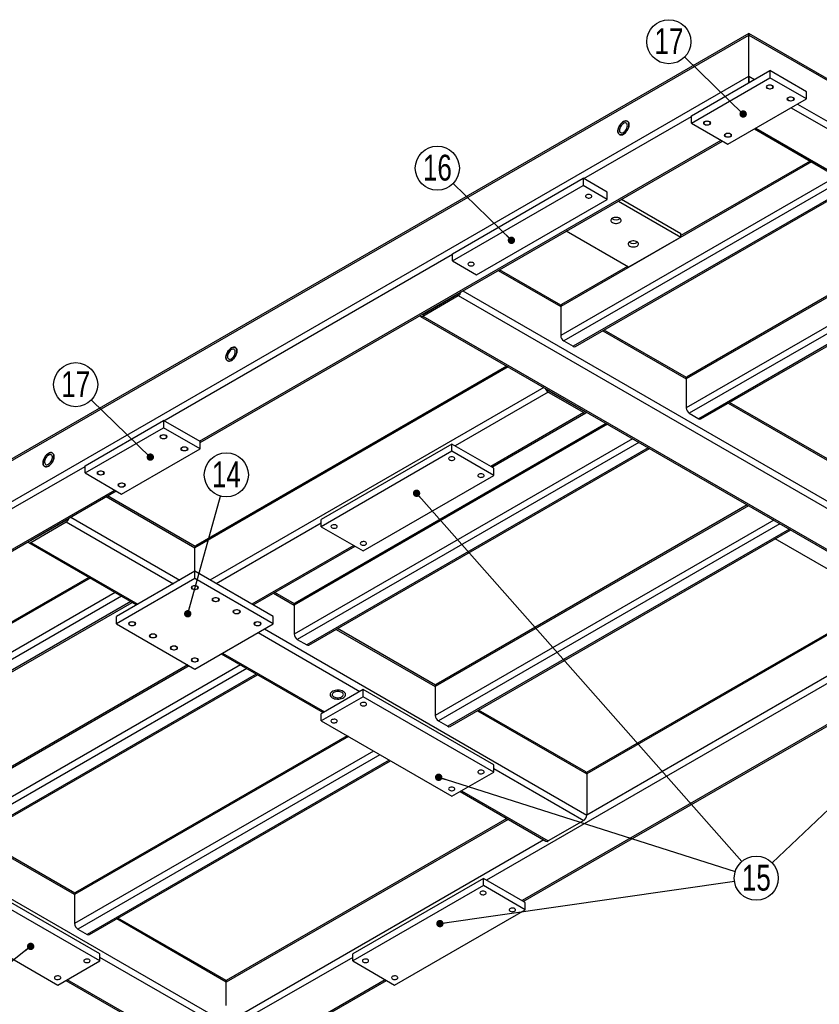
# Model space of a CAD drawing. Header units: millimetres. Extents: x 5 to 3649, y 4 to 418.
# Tile 8 of 105: x 282 to 390, y 73 to 206. Entities that reach past the tile are written whole.
import ezdxf

# ---------------------------------------------------------------- set-up
doc = ezdxf.new("R2010")
doc.units = ezdxf.units.MM
doc.layers.add('NOTES', color=6, linetype='Continuous')
doc.layers.add('TRAIT-FINS', color=9, linetype='Continuous')
doc.layers.add('TRAIT-FORT', color=4, linetype='Continuous', lineweight=25)
doc.styles.add('SLDTEXTSTYLE0', font='TXT', dxfattribs={"width": 0.75})
doc.dimstyles.new('SLDDIMSTYLE6', dxfattribs={"dimtxt": 0.18, "dimasz": 1, "dimexe": 0, "dimexo": 0.0625, "dimgap": 0, "dimtad": 0, "dimtih": 1, "dimtoh": 1, "dimdec": 0, "dimrnd": 1e-09, "dimzin": 0, "dimdsep": 46, "dimtxsty": 'Standard', "dimblk1": 'DOT', "dimblk2": 'DOT', "dimsah": 1, "dimcen": 0.09, "dimadec": 0, "dimazin": 0, "dimtfac": 1, "dimtdec": 0, "dimtofl": 0, "dimtmove": 0, "dimatfit": 3, "dimldrblk": 'DOT', "dimfxl": 1, "dimfrac": 2, "dimtolj": 1, "dimtzin": 0, "dimarcsym": 0})

# ---------------------------------------------------------------- blocks, each defined once
blk = doc.blocks.new('SW_NOTE_24')
at = {"layer": 'NOTES', "color": 0}
blk.add_circle((0.8, 2.87), 2.98, dxfattribs=at)
at = {"layer": 'NOTES', "color": 0, "insert": (0.81, 4.69), "char_height": 3.5, "attachment_point": 2, "style": 'SLDTEXTSTYLE0'}
blk.add_mtext('14', dxfattribs=at)
blk = doc.blocks.new('_Dot')
at = {"color": 0, "linetype": 'ByBlock', "lineweight": -2}
blk.add_line((-0.5, 0), (-1, 0), dxfattribs=at)
at = {"color": 0, "linetype": 'ByBlock', "const_width": 0.5}
blk.add_lwpolyline([(-0.25, 0, 1), (0.25, 0, 1)], format="xyb", close=True, dxfattribs=at)
blk = doc.blocks.new('SW_NOTE_25')
at = {"layer": 'NOTES', "color": 0}
blk.add_circle((2.95, 0.42), 2.98, dxfattribs=at)
at = {"layer": 'NOTES', "color": 0, "insert": (2.96, 2.24), "char_height": 3.5, "attachment_point": 2, "style": 'SLDTEXTSTYLE0'}
blk.add_mtext('15', dxfattribs=at)
blk = doc.blocks.new('SW_NOTE_28')
at = {"layer": 'NOTES', "color": 0}
blk.add_circle((-2.14, 2.08), 2.98, dxfattribs=at)
at = {"layer": 'NOTES', "color": 0, "insert": (-2.13, 3.9), "char_height": 3.5, "attachment_point": 2, "style": 'SLDTEXTSTYLE0'}
blk.add_mtext('16', dxfattribs=at)
blk = doc.blocks.new('SW_NOTE_29')
at = {"layer": 'NOTES', "color": 0}
blk.add_circle((-2.14, 2.08), 2.98, dxfattribs=at)
at = {"layer": 'NOTES', "color": 0, "insert": (-2.13, 3.9), "char_height": 3.5, "attachment_point": 2, "style": 'SLDTEXTSTYLE0'}
blk.add_mtext('17', dxfattribs=at)
blk = doc.blocks.new('SW_NOTE_30')
at = {"layer": 'NOTES', "color": 0}
blk.add_circle((-2.14, 2.08), 2.98, dxfattribs=at)
at = {"layer": 'NOTES', "color": 0, "insert": (-2.13, 3.9), "char_height": 3.5, "attachment_point": 2, "style": 'SLDTEXTSTYLE0'}
blk.add_mtext('17', dxfattribs=at)

msp = doc.modelspace()

# ---------------------------------------------------------------- linework, layer by layer
at = {"layer": 'TRAIT-FINS', "lineweight": 18, "flags": 128}
for points in [[(384.064008, 196.751778), (383.901796, 196.689207), (383.710454, 196.667236), (383.519112, 196.689207), (383.356901, 196.751778), (383.248514, 196.84542), (383.210454, 196.95588), (383.248514, 197.066339), (383.356901, 197.159982), (383.519112, 197.222552), (383.710454, 197.244523), (383.901796, 197.222552), (384.064008, 197.159982), (384.172394, 197.066339), (384.210454, 196.95588), (384.172394, 196.84542), (384.064008, 196.751778)], [(386.892435, 195.118961), (386.730223, 195.056391), (386.538881, 195.034419), (386.34754, 195.056391), (386.185328, 195.118961), (386.076942, 195.212604), (386.038881, 195.323063), (386.076942, 195.433523), (386.185328, 195.527165), (386.34754, 195.589735), (386.538881, 195.611707), (386.730223, 195.589735), (386.892435, 195.527165), (387.000821, 195.433523), (387.038881, 195.323063), (387.000821, 195.212604), (386.892435, 195.118961)], [(375.578726, 191.853329), (375.416515, 191.790759), (375.225173, 191.768787), (375.033831, 191.790759), (374.871619, 191.853329), (374.763233, 191.946972), (374.725173, 192.057431), (374.763233, 192.16789), (374.871619, 192.261533), (375.033831, 192.324103), (375.225173, 192.346075), (375.416515, 192.324103), (375.578726, 192.261533), (375.687113, 192.16789), (375.725173, 192.057431), (375.687113, 191.946972), (375.578726, 191.853329)], [(378.407153, 190.220513), (378.244942, 190.157943), (378.0536, 190.135971), (377.862258, 190.157943), (377.700047, 190.220513), (377.59166, 190.314155), (377.5536, 190.424615), (377.59166, 190.535074), (377.700047, 190.628717), (377.862258, 190.691287), (378.0536, 190.713259), (378.244942, 190.691287), (378.407153, 190.628717), (378.51554, 190.535074), (378.5536, 190.424615), (378.51554, 190.314155), (378.407153, 190.220513)], [(302.039621, 149.400107), (301.877409, 149.337537), (301.686068, 149.315565), (301.494726, 149.337537), (301.332514, 149.400107), (301.224128, 149.49375), (301.186068, 149.604209), (301.224128, 149.714668), (301.332514, 149.808311), (301.494726, 149.870881), (301.686068, 149.892853), (301.877409, 149.870881), (302.039621, 149.808311), (302.148007, 149.714668), (302.186068, 149.604209), (302.148007, 149.49375), (302.039621, 149.400107)], [(304.868048, 147.767291), (304.705836, 147.704721), (304.514495, 147.682749), (304.323153, 147.704721), (304.160941, 147.767291), (304.052555, 147.860934), (304.014495, 147.971393), (304.052555, 148.081852), (304.160941, 148.175495), (304.323153, 148.238065), (304.514495, 148.260037), (304.705836, 148.238065), (304.868048, 148.175495), (304.976434, 148.081852), (305.014495, 147.971393), (304.976434, 147.860934), (304.868048, 147.767291)], [(293.55434, 144.501658), (293.392128, 144.439088), (293.200786, 144.417117), (293.009444, 144.439088), (292.847233, 144.501658), (292.738846, 144.595301), (292.700786, 144.70576), (292.738846, 144.81622), (292.847233, 144.909862), (293.009444, 144.972433), (293.200786, 144.994404), (293.392128, 144.972433), (293.55434, 144.909862), (293.662726, 144.81622), (293.700786, 144.70576), (293.662726, 144.595301), (293.55434, 144.501658)], [(296.382767, 142.868842), (296.220555, 142.806272), (296.029213, 142.7843), (295.837872, 142.806272), (295.67566, 142.868842), (295.567274, 142.962485), (295.529213, 143.072944), (295.567274, 143.183403), (295.67566, 143.277046), (295.837872, 143.339616), (296.029213, 143.361588), (296.220555, 143.339616), (296.382767, 143.277046), (296.491153, 143.183403), (296.529213, 143.072944), (296.491153, 142.962485), (296.382767, 142.868842)], [(306.282262, 128.989904), (306.12005, 128.927334), (305.928708, 128.905362), (305.737367, 128.927334), (305.575155, 128.989904), (305.466768, 129.083547), (305.428708, 129.194006), (305.466768, 129.304465), (305.575155, 129.398108), (305.737367, 129.460678), (305.928708, 129.48265), (306.12005, 129.460678), (306.282262, 129.398108), (306.390648, 129.304465), (306.428708, 129.194006), (306.390648, 129.083547), (306.282262, 128.989904)], [(309.110689, 127.357088), (308.948477, 127.294518), (308.757135, 127.272546), (308.565794, 127.294518), (308.403582, 127.357088), (308.295196, 127.450731), (308.257135, 127.56119), (308.295196, 127.671649), (308.403582, 127.765292), (308.565794, 127.827862), (308.757135, 127.849834), (308.948477, 127.827862), (309.110689, 127.765292), (309.219075, 127.671649), (309.257135, 127.56119), (309.219075, 127.450731), (309.110689, 127.357088)], [(311.939116, 125.724272), (311.776904, 125.661702), (311.585562, 125.63973), (311.394221, 125.661702), (311.232009, 125.724272), (311.123623, 125.817915), (311.085562, 125.928374), (311.123623, 126.038833), (311.232009, 126.132476), (311.394221, 126.195046), (311.585562, 126.217018), (311.776904, 126.195046), (311.939116, 126.132476), (312.047502, 126.038833), (312.085562, 125.928374), (312.047502, 125.817915), (311.939116, 125.724272)], [(297.79698, 124.091456), (297.634769, 124.028885), (297.443427, 124.006914), (297.252085, 124.028885), (297.089873, 124.091456), (296.981487, 124.185098), (296.943427, 124.295558), (296.981487, 124.406017), (297.089873, 124.49966), (297.252085, 124.56223), (297.443427, 124.584201), (297.634769, 124.56223), (297.79698, 124.49966), (297.905367, 124.406017), (297.943427, 124.295558), (297.905367, 124.185098), (297.79698, 124.091456)], [(314.767543, 124.091456), (314.605331, 124.028885), (314.41399, 124.006914), (314.222648, 124.028885), (314.060436, 124.091456), (313.95205, 124.185098), (313.91399, 124.295558), (313.95205, 124.406017), (314.060436, 124.49966), (314.222648, 124.56223), (314.41399, 124.584201), (314.605331, 124.56223), (314.767543, 124.49966), (314.875929, 124.406017), (314.91399, 124.295558), (314.875929, 124.185098), (314.767543, 124.091456)], [(300.625407, 122.458639), (300.463196, 122.396069), (300.271854, 122.374098), (300.080512, 122.396069), (299.918301, 122.458639), (299.809914, 122.552282), (299.771854, 122.662741), (299.809914, 122.773201), (299.918301, 122.866843), (300.080512, 122.929414), (300.271854, 122.951385), (300.463196, 122.929414), (300.625407, 122.866843), (300.733794, 122.773201), (300.771854, 122.662741), (300.733794, 122.552282), (300.625407, 122.458639)], [(303.453835, 120.825823), (303.291623, 120.763253), (303.100281, 120.741281), (302.908939, 120.763253), (302.746728, 120.825823), (302.638341, 120.919466), (302.600281, 121.029925), (302.638341, 121.140384), (302.746728, 121.234027), (302.908939, 121.296597), (303.100281, 121.318569), (303.291623, 121.296597), (303.453835, 121.234027), (303.562221, 121.140384), (303.600281, 121.029925), (303.562221, 120.919466), (303.453835, 120.825823)], [(306.282262, 119.193007), (306.12005, 119.130437), (305.928708, 119.108465), (305.737367, 119.130437), (305.575155, 119.193007), (305.466768, 119.28665), (305.428708, 119.397109), (305.466768, 119.507568), (305.575155, 119.601211), (305.737367, 119.663781), (305.928708, 119.685753), (306.12005, 119.663781), (306.282262, 119.601211), (306.390648, 119.507568), (306.428708, 119.397109), (306.390648, 119.28665), (306.282262, 119.193007)]]:
    msp.add_lwpolyline(points, dxfattribs=at)
at = {"layer": 'TRAIT-FORT', "lineweight": 25}
for p, q in [((228.854069, 116.214259), (380.882027, 203.978131)), ((380.882027, 204.181087), (229.102646, 116.560716)), ((461.95073, 157.381121), (380.882027, 204.181087)), ((380.882027, 203.978131), (380.882027, 204.181087)), ((380.882027, 204.181087), (380.882027, 203.978131)), ((380.882027, 203.978131), (462.199307, 157.034664)), ((380.882027, 198.425653), (380.882027, 203.978131)), ((373.103852, 193.03728), (383.710454, 199.160341)), ((383.710454, 199.160341), (383.710454, 198.180492)), ((388.660202, 196.302912), (383.710454, 199.160341)), ((228.854069, 110.661781), (380.882027, 198.425653)), ((373.103852, 192.057431), (383.710454, 198.180492)), ((380.882027, 197.527524), (380.882027, 198.425653)), ((380.882027, 198.425653), (380.882027, 197.527524)), ((380.882027, 198.425653), (381.659913, 197.976589)), ((388.660202, 195.323063), (383.710454, 198.180492)), ((388.660202, 195.323063), (388.660202, 196.302912)), ((378.0536, 189.200002), (388.660202, 195.323063)), ((387.458327, 194.629236), (454.491912, 155.931571)), ((386.60973, 194.139351), (400.398174, 186.179452)), ((358.537453, 184.546635), (373.103852, 192.955639)), ((373.103852, 192.057431), (373.103852, 193.03728)), ((373.103852, 192.057431), (378.0536, 189.200002)), ((381.625688, 191.262125), (395.414132, 183.302226)), ((381.801404, 191.363564), (395.589848, 183.403664)), ((306.565104, 148.992062), (377.134223, 189.730747)), ((306.635815, 148.830006), (377.309939, 189.629309)), ((389.331978, 186.813378), (355.425998, 167.239872)), ((389.156194, 186.914857), (371.689454, 176.831522)), ((340.789073, 174.382355), (358.466742, 184.587456)), ((392.726643, 184.85368), (355.425998, 163.320477)), ((393.57524, 184.363796), (355.850262, 162.58563)), ((358.466742, 184.587456), (358.466742, 183.607607)), ((361.719433, 182.709717), (358.466742, 184.587456)), ((340.789073, 173.402506), (358.466742, 183.607607)), ((394.848032, 183.629028), (357.123054, 161.850862)), ((357.42303, 161.821157), (395.023748, 183.52759)), ((361.719433, 181.729868), (358.466742, 183.607607)), ((361.719433, 181.729868), (361.719433, 182.709717)), ((344.041764, 171.524767), (361.719433, 181.729868)), ((363.239502, 181.506619), (371.689454, 176.628566)), ((363.663835, 181.751581), (371.689454, 177.11849)), ((364.618386, 172.546525), (356.168435, 177.424578)), ((371.689454, 176.628566), (364.618386, 172.546525)), ((371.689454, 176.628566), (371.689454, 177.11849)), ((405.205327, 176.383073), (372.39656, 157.442975)), ((405.029542, 176.484551), (372.520849, 157.717682)), ((301.756778, 151.76785), (340.789073, 174.300714)), ((340.789073, 173.402506), (340.789073, 174.382355)), ((340.789073, 173.402506), (344.041764, 171.524767)), ((408.599991, 174.423375), (372.39656, 153.523579)), ((409.448588, 173.93349), (372.820825, 152.788732)), ((346.976046, 172.117925), (355.425998, 167.239872)), ((355.464114, 167.420825), (347.151831, 172.219404)), ((364.442601, 172.648003), (355.550286, 167.514579)), ((410.72138, 173.198723), (374.093617, 152.053965)), ((374.393592, 152.02426), (410.897096, 173.097284)), ((342.166939, 169.341687), (411.994725, 129.030964)), ((336.758564, 166.177493), (341.56689, 168.95328)), ((336.758564, 165.932531), (341.56689, 168.708318)), ((341.531324, 168.974754), (341.567704, 168.953752)), ((341.56689, 168.708318), (411.570461, 128.296117)), ((355.425998, 167.239872), (355.425998, 163.320477)), ((336.458588, 165.902826), (406.46216, 125.490624)), ((336.722217, 166.198515), (336.758598, 166.177513)), ((336.758564, 165.932531), (406.762135, 125.520329)), ((361.117767, 163.954084), (372.39656, 157.442975)), ((372.434677, 157.623927), (361.293552, 164.055562)), ((355.850262, 162.58563), (357.123054, 161.850862)), ((348.31997, 159.055396), (305.928708, 134.583441)), ((348.144186, 159.156874), (306.052997, 134.858148)), ((372.39656, 157.442975), (372.39656, 153.523579)), ((353.129078, 156.279157), (307.979249, 130.214715)), ((353.729127, 155.645788), (341.142626, 148.379756)), ((353.764692, 155.912224), (353.728312, 155.891223)), ((353.729127, 155.890751), (358.537453, 153.114963)), ((353.729127, 155.645788), (358.537453, 152.870001)), ((378.08833, 154.157187), (391.488444, 146.421466)), ((391.52656, 146.602418), (378.264114, 154.258665)), ((358.537453, 152.870001), (345.950952, 145.603969)), ((346.126668, 145.50253), (358.837428, 152.840296)), ((358.5738, 153.135986), (358.537418, 153.114983)), ((372.820825, 152.788732), (374.093617, 152.053965)), ((291.079466, 145.685609), (301.686068, 151.80867)), ((291.079466, 144.70576), (301.686068, 150.828821)), ((301.686068, 151.80867), (301.686068, 150.828821)), ((306.635815, 148.951242), (301.686068, 151.80867)), ((306.635815, 147.971393), (301.686068, 150.828821)), ((361.754814, 151.299626), (319.363552, 126.827671)), ((361.579029, 151.401104), (319.48784, 127.102378)), ((365.149478, 149.339928), (319.363552, 122.908275)), ((296.029213, 141.848332), (306.635815, 147.971393)), ((306.635815, 147.971393), (306.635815, 148.951242)), ((365.998075, 148.850043), (319.787816, 122.173428)), ((367.270867, 148.115276), (321.060608, 121.438661)), ((321.360584, 121.408956), (367.446583, 148.013837)), ((340.718362, 148.624679), (323.040692, 138.419577)), ((340.718362, 147.64483), (340.718362, 148.624679)), ((346.375216, 145.359046), (340.718362, 148.624679)), ((340.718362, 147.64483), (323.040692, 137.439728)), ((346.375216, 144.379197), (340.718362, 147.64483)), ((269.724841, 133.276206), (291.079466, 145.603969)), ((291.079466, 144.70576), (291.079466, 145.685609)), ((346.375216, 144.379197), (346.375216, 145.359046)), ((291.079466, 144.70576), (296.029213, 141.848332)), ((328.697547, 134.174096), (346.375216, 144.379197)), ((242.218387, 111.845493), (295.109837, 142.379077)), ((242.289098, 111.683436), (295.285552, 142.277638)), ((293.943038, 141.502621), (305.928708, 134.583441)), ((305.966825, 134.764393), (294.118823, 141.6041)), ((380.846697, 140.278116), (338.455435, 115.806161)), ((380.670912, 140.379594), (338.579723, 116.080868)), ((289.13393, 138.726383), (303.878168, 130.214715)), ((283.725555, 135.562189), (288.533881, 138.337976)), ((283.725555, 135.317226), (288.533881, 138.093014)), ((288.498316, 138.35945), (288.534696, 138.338448)), ((288.533881, 138.093014), (303.02957, 129.724831)), ((323.040692, 137.929732), (308.827846, 129.724831)), ((323.040692, 137.439728), (323.040692, 138.419577)), ((323.040692, 137.439728), (328.697547, 134.174096)), ((384.241361, 138.318418), (338.455435, 111.886765)), ((385.089958, 137.828533), (338.879699, 111.151919)), ((386.36275, 137.093766), (340.152491, 110.417151)), ((340.452467, 110.387446), (386.538466, 136.992328)), ((283.42558, 135.287522), (298.045529, 126.847605)), ((283.689208, 135.583211), (283.72559, 135.562209)), ((283.725555, 135.317226), (298.221244, 126.949043)), ((327.424616, 134.908943), (313.636172, 126.949043)), ((313.811888, 126.847605), (327.600332, 134.807504)), ((399.266803, 127.235768), (384.452291, 135.788004)), ((305.928708, 131.398467), (305.928708, 134.583441)), ((305.928708, 131.398467), (295.322107, 125.275407)), ((305.928708, 130.418618), (305.928708, 131.398467)), ((316.53531, 125.275407), (305.928708, 131.398467)), ((291.751243, 130.481219), (253.602621, 108.458488)), ((291.575458, 130.582697), (268.451864, 117.23373)), ((305.928708, 130.418618), (295.322107, 124.295558)), ((316.53531, 124.295558), (305.928708, 130.418618)), ((416.095945, 130.418778), (345.385267, 89.598372)), ((295.145907, 128.521521), (253.602621, 104.539092)), ((295.994504, 128.031636), (254.026885, 103.804246)), ((316.570455, 128.440091), (319.363552, 126.827671)), ((319.401669, 127.008623), (316.74624, 128.54157)), ((401.352979, 128.440091), (358.961717, 103.968137)), ((297.267296, 127.296869), (255.299678, 103.069478)), ((255.599653, 103.039773), (297.443012, 127.19543)), ((319.363552, 126.827671), (319.363552, 122.908275)), ((420.479869, 127.397988), (350.193593, 86.822585)), ((350.369308, 86.721146), (420.655585, 127.29655)), ((399.091019, 127.337246), (358.9236, 104.149089)), ((295.322107, 124.295558), (295.322107, 125.275407)), ((316.53531, 124.295558), (316.53531, 125.275407)), ((406.162086, 125.663853), (358.961717, 98.415659)), ((295.322107, 124.295558), (305.928708, 118.172497)), ((305.928708, 118.172497), (316.53531, 124.295558)), ((314.484838, 123.111845), (328.273283, 115.151946)), ((315.333435, 123.60173), (358.961717, 98.415659)), ((325.055321, 123.541882), (338.455435, 115.806161)), ((338.493552, 115.987114), (325.231106, 123.643361)), ((319.787816, 122.173428), (321.060608, 121.438661)), ((309.500796, 120.234619), (323.289241, 112.27472)), ((309.676512, 120.336058), (323.464956, 112.376158)), ((312.11647, 118.724623), (270.573184, 94.742195)), ((305.149717, 118.622199), (270.573184, 98.661591)), ((304.973932, 118.723677), (270.697472, 98.936298)), ((312.965067, 118.234739), (270.997448, 94.007348)), ((314.237859, 117.499971), (272.27024, 93.272581)), ((272.570216, 93.242876), (314.413575, 117.398533)), ((328.697547, 115.396868), (323.040692, 112.131236)), ((328.697547, 114.417019), (328.697547, 115.396868)), ((346.375216, 105.191767), (328.697547, 115.396868)), ((338.455435, 115.806161), (338.455435, 111.886765)), ((328.697547, 114.417019), (323.040692, 111.151387)), ((346.375216, 104.211918), (328.697547, 114.417019)), ((323.040692, 111.151387), (323.040692, 112.131236)), ((344.147204, 112.520373), (358.961717, 103.968137)), ((358.837428, 104.242844), (344.322989, 112.621851)), ((323.040692, 111.151387), (340.718362, 100.946286)), ((338.879699, 111.151919), (340.152491, 110.417151)), ((308.120808, 71.433331), (241.087223, 110.130996)), ((326.716474, 109.029403), (289.665067, 87.640082)), ((326.540689, 109.130882), (289.789356, 87.914788)), ((330.111138, 107.069705), (289.665067, 83.720686)), ((330.959735, 106.579821), (290.089331, 82.985839)), ((332.232528, 105.845054), (291.362123, 82.251071)), ((291.662099, 82.221367), (332.408243, 105.743615)), ((340.718362, 100.946286), (346.375216, 104.211918)), ((346.375216, 104.211918), (346.375216, 105.191767)), ((346.375216, 104.701922), (358.537453, 97.680812)), ((358.961717, 103.968137), (358.961717, 98.415659)), ((341.815576, 101.579694), (353.429151, 94.87532)), ((341.991292, 101.681133), (353.729127, 94.905025)), ((348.144186, 97.926266), (310.171349, 76.005014)), ((348.31997, 97.824787), (310.171349, 75.802057)), ((358.537453, 97.680812), (353.729127, 94.905025)), ((289.665067, 87.640082), (276.264953, 95.375803)), ((289.703184, 87.821034), (276.440738, 95.477281)), ((353.129078, 95.048549), (312.22189, 71.433331)), ((293.059365, 79.638193), (275.381695, 89.843295)), ((344.961003, 89.843295), (327.283333, 79.638193)), ((344.961003, 88.863446), (344.961003, 89.843295)), ((350.617857, 86.577662), (344.961003, 89.843295)), ((293.059365, 78.658344), (275.381695, 88.863446)), ((344.961003, 88.863446), (327.283333, 78.658344)), ((350.617857, 85.597813), (344.961003, 88.863446)), ((289.665067, 87.640082), (289.665067, 83.720686)), ((269.724841, 85.597813), (287.402511, 75.392712)), ((332.940187, 75.392712), (350.617857, 85.597813)), ((350.617857, 85.597813), (350.617857, 86.577662)), ((310.171349, 75.802057), (295.356836, 84.354293)), ((310.171349, 76.005014), (295.532621, 84.455771)), ((290.089331, 82.985839), (291.362123, 82.251071)), ((287.402511, 75.392712), (293.059365, 78.658344)), ((293.059365, 78.658344), (293.059365, 79.638193)), ((307.272211, 70.943447), (293.059365, 79.148348)), ((327.283333, 79.148348), (313.070487, 70.943447)), ((327.283333, 78.658344), (327.283333, 79.638193)), ((327.283333, 78.658344), (332.940187, 75.392712)), ((288.499725, 76.02612), (302.288169, 68.066221)), ((302.463885, 68.167659), (288.675441, 76.127559)), ((310.171349, 75.802057), (310.171349, 76.005014)), ((310.171349, 76.005014), (310.171349, 75.802057)), ((331.667257, 76.127559), (317.878813, 68.167659)), ((318.054529, 68.066221), (331.842973, 76.02612)), ((310.171349, 72.617083), (310.171349, 75.802057))]:
    msp.add_line(p, q, dxfattribs=at)
at = {"layer": 'TRAIT-FORT', "lineweight": 25, "flags": 128}
for points in [[(384.010975, 196.782393), (384.086203, 196.841236), (384.128045, 196.910267), (384.132782, 196.98335), (384.099993, 197.053992), (384.032592, 197.115916), (383.936568, 197.163621), (383.820452, 197.192867), (383.694563, 197.201055), (383.570086, 197.187459), (383.458081, 197.153285), (383.3685, 197.101572), (383.309304, 197.036913), (383.285751, 196.965053), (383.299936, 196.892379), (383.350596, 196.825347), (383.433232, 196.769913), (383.5405, 196.731004), (383.662869, 196.712075), (383.789467, 196.71481), (383.909043, 196.738964), (384.010975, 196.782393)], [(386.839402, 195.149577), (386.91463, 195.20842), (386.956472, 195.27745), (386.961209, 195.350534), (386.92842, 195.421176), (386.861019, 195.4831), (386.764995, 195.530805), (386.648879, 195.560051), (386.52299, 195.568239), (386.398513, 195.554643), (386.286508, 195.520469), (386.196927, 195.468755), (386.137731, 195.404096), (386.114179, 195.332237), (386.128363, 195.259563), (386.179024, 195.192531), (386.261659, 195.137097), (386.368927, 195.098187), (386.491296, 195.079259), (386.617894, 195.081993), (386.73747, 195.106148), (386.839402, 195.149577)], [(363.911464, 192.262362), (364.047891, 192.326522), (364.179673, 192.359299), (364.30232, 192.35958), (364.411658, 192.327352), (364.503962, 192.263716), (364.576089, 192.170836), (364.625583, 192.051876), (364.650759, 191.910888), (364.650759, 191.752672), (364.625583, 191.582617), (364.576089, 191.406512), (364.503962, 191.230356), (364.411658, 191.060148), (364.30232, 190.901682), (364.179673, 190.760356), (364.047891, 190.640983), (363.911464, 190.547627), (363.775037, 190.483467), (363.643256, 190.450689), (363.520608, 190.450409), (363.411271, 190.482636), (363.318967, 190.546273), (363.246839, 190.639153), (363.197345, 190.758112), (363.172169, 190.899101), (363.172169, 191.057316), (363.197345, 191.227372), (363.246839, 191.403476), (363.318967, 191.579632), (363.411271, 191.749841), (363.520608, 191.908307), (363.643256, 192.049633), (363.775037, 192.169006), (363.911464, 192.262362)], [(363.911464, 190.547627), (364.047891, 190.640983), (364.179673, 190.760356), (364.30232, 190.901682), (364.411658, 191.060148), (364.503962, 191.230356), (364.576089, 191.406512), (364.625583, 191.582617), (364.650759, 191.752672), (364.650759, 191.910888), (364.625583, 192.051876), (364.576089, 192.170836), (364.503962, 192.263716), (364.411658, 192.327352), (364.30232, 192.35958), (364.179673, 192.359299), (364.047891, 192.326522), (363.911464, 192.262362), (363.775037, 192.169006), (363.643256, 192.049633), (363.520608, 191.908307), (363.411271, 191.749841), (363.318967, 191.579632), (363.246839, 191.403476), (363.197345, 191.227372), (363.172169, 191.057316), (363.172169, 190.899101), (363.197345, 190.758112), (363.246839, 190.639153), (363.318967, 190.546273), (363.411271, 190.482636), (363.520608, 190.450409), (363.643256, 190.450689), (363.775037, 190.483467), (363.911464, 190.547627)], [(363.911464, 190.792589), (364.02547, 190.87272), (364.134144, 190.97774), (364.232406, 191.102739), (364.315662, 191.24187), (364.380017, 191.388628), (364.422464, 191.536152), (364.441017, 191.677544), (364.434808, 191.806191), (364.404129, 191.916078), (364.350413, 192.002068), (364.276172, 192.060139), (364.184878, 192.087577), (364.0808, 192.083098), (363.968803, 192.046911), (363.854126, 191.980709), (363.742129, 191.887587), (363.638051, 191.7719), (363.546757, 191.639057), (363.472516, 191.495269), (363.4188, 191.34726), (363.388121, 191.201951), (363.381912, 191.066135), (363.400465, 190.946165), (363.442911, 190.847649), (363.507267, 190.775193), (363.590522, 190.732187), (363.688784, 190.72064), (363.797459, 190.741093), (363.911464, 190.792589)], [(375.525693, 191.883944), (375.600922, 191.942788), (375.642764, 192.011818), (375.6475, 192.084901), (375.614712, 192.155543), (375.547311, 192.217468), (375.451286, 192.265172), (375.335171, 192.294418), (375.209282, 192.302607), (375.084804, 192.28901), (374.972799, 192.254837), (374.883219, 192.203123), (374.824022, 192.138464), (374.80047, 192.066605), (374.814654, 191.99393), (374.865315, 191.926898), (374.947951, 191.871465), (375.055219, 191.832555), (375.177588, 191.813626), (375.304185, 191.816361), (375.423762, 191.840516), (375.525693, 191.883944)], [(378.35412, 190.251128), (378.429349, 190.309972), (378.471191, 190.379002), (378.475928, 190.452085), (378.443139, 190.522727), (378.375738, 190.584652), (378.279714, 190.632356), (378.163598, 190.661602), (378.037709, 190.66979), (377.913231, 190.656194), (377.801226, 190.622021), (377.711646, 190.570307), (377.65245, 190.505648), (377.628897, 190.433788), (377.643081, 190.361114), (377.693742, 190.294082), (377.776378, 190.238648), (377.883646, 190.199739), (378.006015, 190.18081), (378.132612, 190.183545), (378.252189, 190.207699), (378.35412, 190.251128)], [(359.509725, 181.984996), (359.584953, 182.043839), (359.626795, 182.11287), (359.631532, 182.185953), (359.598743, 182.256595), (359.531342, 182.318519), (359.435318, 182.366224), (359.319202, 182.39547), (359.193313, 182.403658), (359.068836, 182.390062), (358.956831, 182.355888), (358.86725, 182.304175), (358.808054, 182.239516), (358.784501, 182.167656), (358.798686, 182.094982), (358.849346, 182.02795), (358.931982, 181.972516), (359.03925, 181.933606), (359.161619, 181.914678), (359.288217, 181.917413), (359.407793, 181.941567), (359.509725, 181.984996)], [(362.41488, 178.608411), (362.537432, 178.551991), (362.678659, 178.512729), (362.83148, 178.492593), (362.98823, 178.492593), (363.14105, 178.512729), (363.282277, 178.551991), (363.404829, 178.608411), (363.502562, 178.679159), (363.570573, 178.760687), (363.605453, 178.848909), (363.605453, 178.939399), (363.570573, 179.02762), (363.502562, 179.109149), (363.404829, 179.179896), (363.282277, 179.236316), (363.14105, 179.275578), (362.98823, 179.295714), (362.83148, 179.295714), (362.678659, 179.275578), (362.537432, 179.236316), (362.41488, 179.179896), (362.317148, 179.109149), (362.249136, 179.02762), (362.214256, 178.939399), (362.214256, 178.848909), (362.249136, 178.760687), (362.317148, 178.679159), (362.41488, 178.608411)], [(364.759267, 175.420034), (364.881819, 175.363614), (365.023046, 175.324352), (365.175866, 175.304216), (365.332617, 175.304216), (365.485437, 175.324352), (365.626664, 175.363614), (365.749216, 175.420034), (365.846948, 175.490782), (365.91496, 175.572311), (365.94984, 175.660532), (365.94984, 175.751022), (365.91496, 175.839243), (365.846948, 175.920772), (365.749216, 175.99152), (365.626664, 176.047939), (365.485437, 176.087201), (365.332617, 176.107337), (365.175866, 176.107337), (365.023046, 176.087201), (364.881819, 176.047939), (364.759267, 175.99152), (364.661534, 175.920772), (364.593523, 175.839243), (364.558643, 175.751022), (364.558643, 175.660532), (364.593523, 175.572311), (364.661534, 175.490782), (364.759267, 175.420034)], [(343.599822, 172.800405), (343.675051, 172.859248), (343.716892, 172.928278), (343.721629, 173.001361), (343.688841, 173.072004), (343.62144, 173.133928), (343.525415, 173.181633), (343.4093, 173.210879), (343.28341, 173.219067), (343.158933, 173.20547), (343.046928, 173.171297), (342.957348, 173.119583), (342.898151, 173.054924), (342.874599, 172.983065), (342.888783, 172.910391), (342.939444, 172.843359), (343.022079, 172.787925), (343.129348, 172.749015), (343.251717, 172.730087), (343.378314, 172.732821), (343.497891, 172.756976), (343.599822, 172.800405)], [(310.878456, 161.647058), (311.014883, 161.711217), (311.146664, 161.743995), (311.269312, 161.744275), (311.378649, 161.712048), (311.470953, 161.648411), (311.543081, 161.555532), (311.592575, 161.436572), (311.617751, 161.295584), (311.617751, 161.137368), (311.592575, 160.967313), (311.543081, 160.791208), (311.470953, 160.615052), (311.378649, 160.444843), (311.269312, 160.286378), (311.146664, 160.145052), (311.014883, 160.025678), (310.878456, 159.932322), (310.742029, 159.868163), (310.610247, 159.835385), (310.4876, 159.835105), (310.378262, 159.867332), (310.285958, 159.930969), (310.213831, 160.023849), (310.164337, 160.142808), (310.139161, 160.283796), (310.139161, 160.442012), (310.164337, 160.612068), (310.213831, 160.788172), (310.285958, 160.964328), (310.378262, 161.134537), (310.4876, 161.293003), (310.610247, 161.434329), (310.742029, 161.553702), (310.878456, 161.647058)], [(310.878456, 159.932322), (311.014883, 160.025678), (311.146664, 160.145052), (311.269312, 160.286378), (311.378649, 160.444843), (311.470953, 160.615052), (311.543081, 160.791208), (311.592575, 160.967313), (311.617751, 161.137368), (311.617751, 161.295584), (311.592575, 161.436572), (311.543081, 161.555532), (311.470953, 161.648411), (311.378649, 161.712048), (311.269312, 161.744275), (311.146664, 161.743995), (311.014883, 161.711217), (310.878456, 161.647058), (310.742029, 161.553702), (310.610247, 161.434329), (310.4876, 161.293003), (310.378262, 161.134537), (310.285958, 160.964328), (310.213831, 160.788172), (310.164337, 160.612068), (310.139161, 160.442012), (310.139161, 160.283796), (310.164337, 160.142808), (310.213831, 160.023849), (310.285958, 159.930969), (310.378262, 159.867332), (310.4876, 159.835105), (310.610247, 159.835385), (310.742029, 159.868163), (310.878456, 159.932322)], [(310.878456, 160.177285), (310.992461, 160.257416), (311.101136, 160.362436), (311.199398, 160.487434), (311.282653, 160.626565), (311.347009, 160.773324), (311.389455, 160.920848), (311.408008, 161.062239), (311.4018, 161.190886), (311.37112, 161.300774), (311.317404, 161.386764), (311.243163, 161.444835), (311.151869, 161.472273), (311.047791, 161.467793), (310.935794, 161.431607), (310.821117, 161.365405), (310.709121, 161.272283), (310.605042, 161.156596), (310.513748, 161.023753), (310.439507, 160.879965), (310.385791, 160.731956), (310.355112, 160.586647), (310.348903, 160.450831), (310.367456, 160.330861), (310.409903, 160.232344), (310.474258, 160.159889), (310.557514, 160.116882), (310.655776, 160.105336), (310.76445, 160.125788), (310.878456, 160.177285)], [(301.986588, 149.430722), (302.061817, 149.489566), (302.103658, 149.558596), (302.108395, 149.631679), (302.075607, 149.702321), (302.008206, 149.764246), (301.912181, 149.811951), (301.796066, 149.841196), (301.670176, 149.849385), (301.545699, 149.835788), (301.433694, 149.801615), (301.344114, 149.749901), (301.284917, 149.685242), (301.261365, 149.613383), (301.275549, 149.540709), (301.32621, 149.473676), (301.408845, 149.418243), (301.516113, 149.379333), (301.638483, 149.360404), (301.76508, 149.363139), (301.884657, 149.387294), (301.986588, 149.430722)], [(304.815015, 147.797906), (304.890244, 147.85675), (304.932085, 147.92578), (304.936822, 147.998863), (304.904034, 148.069505), (304.836633, 148.13143), (304.740608, 148.179134), (304.624493, 148.20838), (304.498603, 148.216569), (304.374126, 148.202972), (304.262121, 148.168799), (304.172541, 148.117085), (304.113344, 148.052426), (304.089792, 147.980567), (304.103976, 147.907892), (304.154637, 147.84086), (304.237273, 147.785427), (304.344541, 147.746517), (304.46691, 147.727588), (304.593507, 147.730323), (304.713084, 147.754478), (304.815015, 147.797906)], [(286.129718, 147.359916), (286.266145, 147.424075), (286.397927, 147.456853), (286.520574, 147.457133), (286.629912, 147.424906), (286.722216, 147.361269), (286.794343, 147.26839), (286.843837, 147.14943), (286.869013, 147.008442), (286.869013, 146.850226), (286.843837, 146.680171), (286.794343, 146.504066), (286.722216, 146.32791), (286.629912, 146.157701), (286.520574, 145.999236), (286.397927, 145.85791), (286.266145, 145.738536), (286.129718, 145.64518), (285.993291, 145.581021), (285.86151, 145.548243), (285.738862, 145.547963), (285.629525, 145.58019), (285.537221, 145.643827), (285.465094, 145.736707), (285.415599, 145.855666), (285.390423, 145.996654), (285.390423, 146.15487), (285.415599, 146.324926), (285.465094, 146.50103), (285.537221, 146.677186), (285.629525, 146.847395), (285.738862, 147.005861), (285.86151, 147.147187), (285.993291, 147.26656), (286.129718, 147.359916)], [(286.129718, 145.64518), (286.266145, 145.738536), (286.397927, 145.85791), (286.520574, 145.999236), (286.629912, 146.157701), (286.722216, 146.32791), (286.794343, 146.504066), (286.843837, 146.680171), (286.869013, 146.850226), (286.869013, 147.008442), (286.843837, 147.14943), (286.794343, 147.26839), (286.722216, 147.361269), (286.629912, 147.424906), (286.520574, 147.457133), (286.397927, 147.456853), (286.266145, 147.424075), (286.129718, 147.359916), (285.993291, 147.26656), (285.86151, 147.147187), (285.738862, 147.005861), (285.629525, 146.847395), (285.537221, 146.677186), (285.465094, 146.50103), (285.415599, 146.324926), (285.390423, 146.15487), (285.390423, 145.996654), (285.415599, 145.855666), (285.465094, 145.736707), (285.537221, 145.643827), (285.629525, 145.58019), (285.738862, 145.547963), (285.86151, 145.548243), (285.993291, 145.581021), (286.129718, 145.64518)], [(286.129718, 145.890143), (286.243724, 145.970274), (286.352398, 146.075294), (286.45066, 146.200292), (286.533916, 146.339424), (286.598271, 146.486182), (286.640718, 146.633706), (286.659271, 146.775097), (286.653062, 146.903744), (286.622383, 147.013632), (286.568667, 147.099622), (286.494426, 147.157693), (286.403132, 147.185131), (286.299054, 147.180652), (286.187057, 147.144465), (286.07238, 147.078263), (285.960383, 146.985141), (285.856305, 146.869454), (285.765011, 146.736611), (285.69077, 146.592823), (285.637054, 146.444814), (285.606375, 146.299505), (285.600166, 146.163689), (285.618719, 146.043719), (285.661165, 145.945202), (285.725521, 145.872747), (285.808776, 145.829741), (285.907039, 145.818194), (286.015713, 145.838647), (286.129718, 145.890143)], [(340.983527, 146.471243), (341.058756, 146.530087), (341.100597, 146.599117), (341.105334, 146.6722), (341.072546, 146.742842), (341.005145, 146.804767), (340.90912, 146.852471), (340.793005, 146.881717), (340.667115, 146.889905), (340.542638, 146.876309), (340.430633, 146.842136), (340.341052, 146.790422), (340.281856, 146.725763), (340.258304, 146.653903), (340.272488, 146.581229), (340.323149, 146.514197), (340.405784, 146.458763), (340.513052, 146.419854), (340.635422, 146.400925), (340.762019, 146.40366), (340.881596, 146.427814), (340.983527, 146.471243)], [(293.501307, 144.532274), (293.576535, 144.591117), (293.618377, 144.660147), (293.623114, 144.733231), (293.590325, 144.803873), (293.522924, 144.865797), (293.4269, 144.913502), (293.310784, 144.942748), (293.184895, 144.950936), (293.060418, 144.93734), (292.948413, 144.903166), (292.858832, 144.851453), (292.799636, 144.786793), (292.776083, 144.714934), (292.790268, 144.64226), (292.840928, 144.575228), (292.923564, 144.519794), (293.030832, 144.480884), (293.153201, 144.461956), (293.279799, 144.46469), (293.399375, 144.488845), (293.501307, 144.532274)], [(344.943325, 144.1853), (345.018554, 144.244144), (345.060395, 144.313174), (345.065132, 144.386257), (345.032343, 144.456899), (344.964943, 144.518824), (344.868918, 144.566528), (344.752803, 144.595774), (344.626913, 144.603963), (344.502436, 144.590366), (344.390431, 144.556193), (344.30085, 144.504479), (344.241654, 144.43982), (344.218102, 144.367961), (344.232286, 144.295286), (344.282947, 144.228254), (344.365582, 144.172821), (344.47285, 144.133911), (344.59522, 144.114982), (344.721817, 144.117717), (344.841394, 144.141872), (344.943325, 144.1853)], [(296.329734, 142.899457), (296.404962, 142.958301), (296.446804, 143.027331), (296.451541, 143.100414), (296.418752, 143.171057), (296.351351, 143.232981), (296.255327, 143.280686), (296.139211, 143.309931), (296.013322, 143.31812), (295.888845, 143.304523), (295.77684, 143.27035), (295.687259, 143.218636), (295.628063, 143.153977), (295.604511, 143.082118), (295.618695, 143.009444), (295.669356, 142.942412), (295.751991, 142.886978), (295.859259, 142.848068), (295.981628, 142.82914), (296.108226, 142.831874), (296.227802, 142.856029), (296.329734, 142.899457)], [(325.073624, 137.286652), (325.148853, 137.345495), (325.190695, 137.414526), (325.195432, 137.487609), (325.162643, 137.558251), (325.095242, 137.620175), (324.999218, 137.66788), (324.883102, 137.697126), (324.757213, 137.705314), (324.632735, 137.691718), (324.52073, 137.657544), (324.43115, 137.605831), (324.371954, 137.541171), (324.348401, 137.469312), (324.362585, 137.396638), (324.413246, 137.329606), (324.495882, 137.274172), (324.60315, 137.235262), (324.725519, 137.216334), (324.852116, 137.219068), (324.971693, 137.243223), (325.073624, 137.286652)], [(329.033422, 135.000709), (329.108651, 135.059553), (329.150493, 135.128583), (329.15523, 135.201666), (329.122441, 135.272308), (329.05504, 135.334233), (328.959016, 135.381937), (328.8429, 135.411183), (328.717011, 135.419371), (328.592533, 135.405775), (328.480528, 135.371602), (328.390948, 135.319888), (328.331752, 135.255229), (328.308199, 135.18337), (328.322383, 135.110695), (328.373044, 135.043663), (328.45568, 134.988229), (328.562948, 134.94932), (328.685317, 134.930391), (328.811914, 134.933126), (328.931491, 134.95728), (329.033422, 135.000709)], [(306.229229, 129.02052), (306.304457, 129.079363), (306.346299, 129.148393), (306.351036, 129.221476), (306.318247, 129.292119), (306.250846, 129.354043), (306.154822, 129.401748), (306.038706, 129.430994), (305.912817, 129.439182), (305.78834, 129.425585), (305.676335, 129.391412), (305.586754, 129.339698), (305.527558, 129.275039), (305.504005, 129.20318), (305.51819, 129.130506), (305.56885, 129.063474), (305.651486, 129.00804), (305.758754, 128.96913), (305.881123, 128.950202), (306.007721, 128.952936), (306.127297, 128.977091), (306.229229, 129.02052)], [(309.057656, 127.387703), (309.132884, 127.446547), (309.174726, 127.515577), (309.179463, 127.58866), (309.146674, 127.659302), (309.079273, 127.721227), (308.983249, 127.768932), (308.867133, 127.798177), (308.741244, 127.806366), (308.616767, 127.792769), (308.504762, 127.758596), (308.415181, 127.706882), (308.355985, 127.642223), (308.332433, 127.570364), (308.346617, 127.49769), (308.397278, 127.430657), (308.479913, 127.375224), (308.587181, 127.336314), (308.70955, 127.317385), (308.836148, 127.32012), (308.955725, 127.344275), (309.057656, 127.387703)], [(311.886083, 125.754887), (311.961312, 125.813731), (312.003153, 125.882761), (312.00789, 125.955844), (311.975101, 126.026486), (311.9077, 126.088411), (311.811676, 126.136115), (311.695561, 126.165361), (311.569671, 126.17355), (311.445194, 126.159953), (311.333189, 126.12578), (311.243608, 126.074066), (311.184412, 126.009407), (311.16086, 125.937548), (311.175044, 125.864873), (311.225705, 125.797841), (311.30834, 125.742408), (311.415608, 125.703498), (311.537978, 125.684569), (311.664575, 125.687304), (311.784152, 125.711459), (311.886083, 125.754887)], [(297.743947, 124.122071), (297.819176, 124.180915), (297.861018, 124.249945), (297.865755, 124.323028), (297.832966, 124.39367), (297.765565, 124.455595), (297.669541, 124.503299), (297.553425, 124.532545), (297.427536, 124.540733), (297.303058, 124.527137), (297.191053, 124.492963), (297.101473, 124.44125), (297.042276, 124.376591), (297.018724, 124.304731), (297.032908, 124.232057), (297.083569, 124.165025), (297.166205, 124.109591), (297.273473, 124.070682), (297.395842, 124.051753), (297.522439, 124.054488), (297.642016, 124.078642), (297.743947, 124.122071)], [(314.71451, 124.122071), (314.789739, 124.180915), (314.83158, 124.249945), (314.836317, 124.323028), (314.803529, 124.39367), (314.736128, 124.455595), (314.640103, 124.503299), (314.523988, 124.532545), (314.398098, 124.540733), (314.273621, 124.527137), (314.161616, 124.492963), (314.072036, 124.44125), (314.012839, 124.376591), (313.989287, 124.304731), (314.003471, 124.232057), (314.054132, 124.165025), (314.136767, 124.109591), (314.244036, 124.070682), (314.366405, 124.051753), (314.493002, 124.054488), (314.612579, 124.078642), (314.71451, 124.122071)], [(300.572374, 122.489255), (300.647603, 122.548098), (300.689445, 122.617128), (300.694182, 122.690212), (300.661393, 122.760854), (300.593992, 122.822778), (300.497968, 122.870483), (300.381852, 122.899729), (300.255963, 122.907917), (300.131485, 122.894321), (300.01948, 122.860147), (299.9299, 122.808434), (299.870704, 122.743774), (299.847151, 122.671915), (299.861336, 122.599241), (299.911996, 122.532209), (299.994632, 122.476775), (300.1019, 122.437865), (300.224269, 122.418937), (300.350866, 122.421671), (300.470443, 122.445826), (300.572374, 122.489255)], [(303.400802, 120.856438), (303.47603, 120.915282), (303.517872, 120.984312), (303.522609, 121.057395), (303.48982, 121.128038), (303.422419, 121.189962), (303.326395, 121.237667), (303.210279, 121.266912), (303.08439, 121.275101), (302.959913, 121.261504), (302.847908, 121.227331), (302.758327, 121.175617), (302.699131, 121.110958), (302.675578, 121.039099), (302.689763, 120.966425), (302.740423, 120.899393), (302.823059, 120.843959), (302.930327, 120.805049), (303.052696, 120.786121), (303.179294, 120.788855), (303.29887, 120.81301), (303.400802, 120.856438)], [(306.229229, 119.223622), (306.304457, 119.282466), (306.346299, 119.351496), (306.351036, 119.424579), (306.318247, 119.495221), (306.250846, 119.557146), (306.154822, 119.60485), (306.038706, 119.634096), (305.912817, 119.642285), (305.78834, 119.628688), (305.676335, 119.594515), (305.586754, 119.542801), (305.527558, 119.478142), (305.504005, 119.406283), (305.51819, 119.333608), (305.56885, 119.266576), (305.651486, 119.211143), (305.758754, 119.172233), (305.881123, 119.153304), (306.007721, 119.156039), (306.127297, 119.180194), (306.229229, 119.223622)], [(324.527061, 114.282482), (324.67613, 114.211022), (324.845406, 114.156592), (325.029125, 114.121044), (325.221031, 114.105591), (325.414588, 114.110757), (325.603205, 114.136366), (325.780458, 114.181548), (325.940313, 114.244763), (326.077324, 114.323858), (326.186827, 114.41614), (326.265092, 114.518466), (326.309454, 114.627352), (326.318403, 114.73909), (326.291633, 114.849875), (326.230057, 114.955934), (326.135771, 115.053655), (326.011986, 115.13971), (325.862917, 115.21117), (325.693641, 115.2656), (325.509922, 115.301147), (325.318016, 115.316601), (325.124459, 115.311435), (324.935843, 115.285826), (324.758589, 115.240644), (324.598734, 115.177429), (324.461723, 115.098334), (324.35222, 115.006052), (324.273955, 114.903726), (324.229593, 114.79484), (324.220644, 114.683102), (324.247414, 114.572317), (324.30899, 114.466258), (324.403276, 114.368537), (324.527061, 114.282482)], [(324.527061, 114.282482), (324.67613, 114.211022), (324.845406, 114.156592), (325.029125, 114.121044), (325.221031, 114.105591), (325.414588, 114.110757), (325.603205, 114.136366), (325.780458, 114.181548), (325.940313, 114.244763), (326.077324, 114.323858), (326.186827, 114.41614), (326.265092, 114.518466), (326.309454, 114.627352), (326.318403, 114.73909), (326.291633, 114.849875), (326.230057, 114.955934), (326.135771, 115.053655), (326.011986, 115.13971), (325.862917, 115.21117), (325.693641, 115.2656), (325.509922, 115.301147), (325.318016, 115.316601), (325.124459, 115.311435), (324.935843, 115.285826), (324.758589, 115.240644), (324.598734, 115.177429), (324.461723, 115.098334), (324.35222, 115.006052), (324.273955, 114.903726), (324.229593, 114.79484), (324.220644, 114.683102), (324.247414, 114.572317), (324.30899, 114.466258), (324.403276, 114.368537), (324.527061, 114.282482)], [(324.739193, 114.404943), (324.865598, 114.346287), (325.010889, 114.304689), (325.168274, 114.282094), (325.330393, 114.279558), (325.489665, 114.297201), (325.638645, 114.334198), (325.770364, 114.388817), (325.878665, 114.458506), (325.958483, 114.540006), (326.006086, 114.629506), (326.019248, 114.72282), (325.997354, 114.815587), (325.941428, 114.903468), (325.854084, 114.982353), (325.739406, 115.048555), (325.602757, 115.098978), (325.450527, 115.131264), (325.289833, 115.143903), (325.12819, 115.136305), (324.973155, 115.108824), (324.831978, 115.062746), (324.71126, 115.000225), (324.616646, 114.924185), (324.552559, 114.838181), (324.521998, 114.746235), (324.526389, 114.652646), (324.565529, 114.561789), (324.637587, 114.477914), (324.739193, 114.404943)], [(329.033422, 113.243433), (329.108651, 113.302276), (329.150493, 113.371307), (329.15523, 113.44439), (329.122441, 113.515032), (329.05504, 113.576956), (328.959016, 113.624661), (328.8429, 113.653907), (328.717011, 113.662095), (328.592533, 113.648499), (328.480528, 113.614325), (328.390948, 113.562612), (328.331752, 113.497953), (328.308199, 113.426093), (328.322383, 113.353419), (328.373044, 113.286387), (328.45568, 113.230953), (328.562948, 113.192043), (328.685317, 113.173115), (328.811914, 113.17585), (328.931491, 113.200004), (329.033422, 113.243433)], [(325.073624, 110.95749), (325.148853, 111.016334), (325.190695, 111.085364), (325.195432, 111.158447), (325.162643, 111.229089), (325.095242, 111.291014), (324.999218, 111.338718), (324.883102, 111.367964), (324.757213, 111.376153), (324.632735, 111.362556), (324.52073, 111.328383), (324.43115, 111.276669), (324.371954, 111.21201), (324.348401, 111.140151), (324.362585, 111.067476), (324.413246, 111.000444), (324.495882, 110.945011), (324.60315, 110.906101), (324.725519, 110.887172), (324.852116, 110.889907), (324.971693, 110.914061), (325.073624, 110.95749)], [(344.943325, 104.058842), (345.018554, 104.117685), (345.060395, 104.186715), (345.065132, 104.259798), (345.032343, 104.330441), (344.964943, 104.392365), (344.868918, 104.44007), (344.752803, 104.469316), (344.626913, 104.477504), (344.502436, 104.463907), (344.390431, 104.429734), (344.30085, 104.37802), (344.241654, 104.313361), (344.218102, 104.241502), (344.232286, 104.168828), (344.282947, 104.101796), (344.365582, 104.046362), (344.47285, 104.007452), (344.59522, 103.988524), (344.721817, 103.991258), (344.841394, 104.015413), (344.943325, 104.058842)], [(340.983527, 101.772899), (341.058756, 101.831742), (341.100597, 101.900773), (341.105334, 101.973856), (341.072546, 102.044498), (341.005145, 102.106422), (340.90912, 102.154127), (340.793005, 102.183373), (340.667115, 102.191561), (340.542638, 102.177965), (340.430633, 102.143791), (340.341052, 102.092078), (340.281856, 102.027419), (340.258304, 101.955559), (340.272488, 101.882885), (340.323149, 101.815853), (340.405784, 101.760419), (340.513052, 101.721509), (340.635422, 101.702581), (340.762019, 101.705316), (340.881596, 101.72947), (340.983527, 101.772899)], [(345.226168, 87.689859), (345.301396, 87.748703), (345.343238, 87.817733), (345.347975, 87.890816), (345.315186, 87.961458), (345.247785, 88.023383), (345.151761, 88.071087), (345.035645, 88.100333), (344.909756, 88.108521), (344.785279, 88.094925), (344.673274, 88.060751), (344.583693, 88.009038), (344.524497, 87.944379), (344.500944, 87.872519), (344.515129, 87.799845), (344.565789, 87.732813), (344.648425, 87.677379), (344.755693, 87.63847), (344.878062, 87.619541), (345.00466, 87.622276), (345.124236, 87.64643), (345.226168, 87.689859)], [(349.185966, 85.403916), (349.261194, 85.46276), (349.303036, 85.53179), (349.307773, 85.604873), (349.274984, 85.675515), (349.207583, 85.73744), (349.111559, 85.785144), (348.995443, 85.81439), (348.869554, 85.822579), (348.745077, 85.808982), (348.633072, 85.774809), (348.543491, 85.723095), (348.484295, 85.658436), (348.460742, 85.586577), (348.474927, 85.513902), (348.525587, 85.44687), (348.608223, 85.391437), (348.715491, 85.352527), (348.83786, 85.333598), (348.964458, 85.336333), (349.084034, 85.360488), (349.185966, 85.403916)], [(291.627474, 78.505268), (291.702702, 78.564111), (291.744544, 78.633141), (291.749281, 78.706225), (291.716492, 78.776867), (291.649091, 78.838791), (291.553067, 78.886496), (291.436951, 78.915742), (291.311062, 78.92393), (291.186585, 78.910334), (291.07458, 78.87616), (290.984999, 78.824447), (290.925803, 78.759787), (290.90225, 78.687928), (290.916435, 78.615254), (290.967095, 78.548222), (291.049731, 78.492788), (291.156999, 78.453878), (291.279368, 78.43495), (291.405966, 78.437684), (291.525542, 78.461839), (291.627474, 78.505268)], [(329.316265, 78.505268), (329.391494, 78.564111), (329.433335, 78.633141), (329.438072, 78.706225), (329.405284, 78.776867), (329.337883, 78.838791), (329.241858, 78.886496), (329.125743, 78.915742), (328.999853, 78.92393), (328.875376, 78.910334), (328.763371, 78.87616), (328.673791, 78.824447), (328.614594, 78.759787), (328.591042, 78.687928), (328.605226, 78.615254), (328.655887, 78.548222), (328.738523, 78.492788), (328.845791, 78.453878), (328.96816, 78.43495), (329.094757, 78.437684), (329.214334, 78.461839), (329.316265, 78.505268)], [(287.667676, 76.219325), (287.742904, 76.278169), (287.784746, 76.347199), (287.789483, 76.420282), (287.756694, 76.490924), (287.689293, 76.552849), (287.593269, 76.600553), (287.477153, 76.629799), (287.351264, 76.637987), (287.226787, 76.624391), (287.114782, 76.590218), (287.025201, 76.538504), (286.966005, 76.473845), (286.942452, 76.401985), (286.956637, 76.329311), (287.007297, 76.262279), (287.089933, 76.206845), (287.197201, 76.167936), (287.31957, 76.149007), (287.446168, 76.151742), (287.565744, 76.175896), (287.667676, 76.219325)], [(333.276063, 76.219325), (333.351292, 76.278169), (333.393133, 76.347199), (333.39787, 76.420282), (333.365082, 76.490924), (333.297681, 76.552849), (333.201656, 76.600553), (333.085541, 76.629799), (332.959651, 76.637987), (332.835174, 76.624391), (332.723169, 76.590218), (332.633589, 76.538504), (332.574392, 76.473845), (332.55084, 76.401985), (332.565024, 76.329311), (332.615685, 76.262279), (332.69832, 76.206845), (332.805589, 76.167936), (332.927958, 76.149007), (333.054555, 76.151742), (333.174132, 76.175896), (333.276063, 76.219325)]]:
    msp.add_lwpolyline(points, dxfattribs=at)
at = {"layer": 'TRAIT-FORT', "lineweight": 25}
for centre, radius, start, end in [((362.909855, 179.991199), 1.017835, 236.84069674, 303.15930326), ((365.254241, 176.802823), 1.017835, 236.84069675, 303.15930325), ((341.065794, 169.48897), 0.927639, 302.69615379, 343.02901702), ((341.34934, 169.306064), 0.414469, 301.66075362, 324.24113334), ((355.719999, 167.272324), 0.295787, 125.01333289, 186.29884751), ((336.593205, 166.131646), 0.258825, 211.45584859, 309.70851304), ((336.665542, 166.314568), 0.165658, 261.05309308, 304.16145604), ((356.347127, 163.362393), 0.922083, 182.60547849, 237.39452166), ((357.298806, 162.096191), 0.301786, 234.38242252, 294.30711905), ((372.690562, 157.475427), 0.295787, 125.01333289, 186.29884751), ((354.230222, 156.42644), 0.927639, 196.97098298, 237.30384621), ((353.946677, 156.243534), 0.414469, 215.75886666, 238.33924638), ((373.31769, 153.565496), 0.922083, 182.60547849, 237.39452166), ((358.630474, 153.252038), 0.165658, 235.83854396, 278.94690692), ((358.702811, 153.069116), 0.258825, 230.29148696, 328.54415141), ((374.269369, 152.299294), 0.301786, 234.38242252, 294.30711905), ((288.032786, 138.873666), 0.927639, 302.69615379, 343.02901702), ((288.316331, 138.69076), 0.414469, 301.66075362, 324.24113334), ((283.560197, 135.516342), 0.258825, 211.45584859, 309.70851304), ((283.632534, 135.699264), 0.165658, 261.05309308, 304.16145604), ((306.21412, 134.619779), 0.287715, 124.05635087, 187.25582952), ((319.657553, 126.860123), 0.295787, 125.01333289, 186.2988475), ((320.284682, 122.950192), 0.922083, 182.60547849, 237.39452166), ((321.23636, 121.68399), 0.301786, 234.38242252, 294.30711905), ((338.749436, 115.838613), 0.295787, 125.0133329, 186.29884749), ((339.376565, 111.928682), 0.922083, 182.60547849, 237.39452166), ((340.328243, 110.66248), 0.301786, 234.38242252, 294.30711905), ((358.667716, 104.000589), 0.295787, 353.70115232, 54.98666729), ((358.040587, 98.457576), 0.922083, 302.60547834, 357.39452151), ((353.553375, 95.150354), 0.301786, 245.69288095, 305.61757747), ((289.959068, 87.672534), 0.295787, 125.0133329, 186.29884749), ((290.586197, 83.762602), 0.922083, 182.60547849, 237.39452166), ((291.537875, 82.4964), 0.301786, 234.38242252, 294.30711905)]:
    msp.add_arc(centre, radius, start, end, dxfattribs=at)

# ---------------------------------------------------------------- block references
at = {"layer": 'NOTES'}
for name, p in [('SW_NOTE_30', (372.199853, 200.992283)), ('SW_NOTE_28', (340.877353, 183.883573)), ('SW_NOTE_29', (291.950428, 154.579396)), ('SW_NOTE_24', (309.391097, 141.582655)), ('SW_NOTE_25', (378.934481, 89.441355))]:
    msp.add_blockref(name, p, dxfattribs=at)

# ---------------------------------------------------------------- leaders
for points in [[(380.111297, 193.289038), (372.199853, 200.992283)], [(348.759521, 176.195949), (340.877353, 183.883573)], [(299.903808, 146.851303), (291.950428, 154.579396)], [(304.969888, 125.651305), (309.391097, 141.582655)], [(335.921632, 141.959213), (379.913426, 92.101937)], [(425.947944, 131.808372), (384.047111, 91.92192)], [(338.916963, 103.519143), (379.044225, 90.768686)], [(339.08337, 83.716683), (378.934481, 89.441355)], [(283.718144, 80.63046), (274.037448, 72.973597)]]:
    msp.add_leader(points, dimstyle='SLDDIMSTYLE6', dxfattribs=at)

doc.saveas('drawing.dxf')
